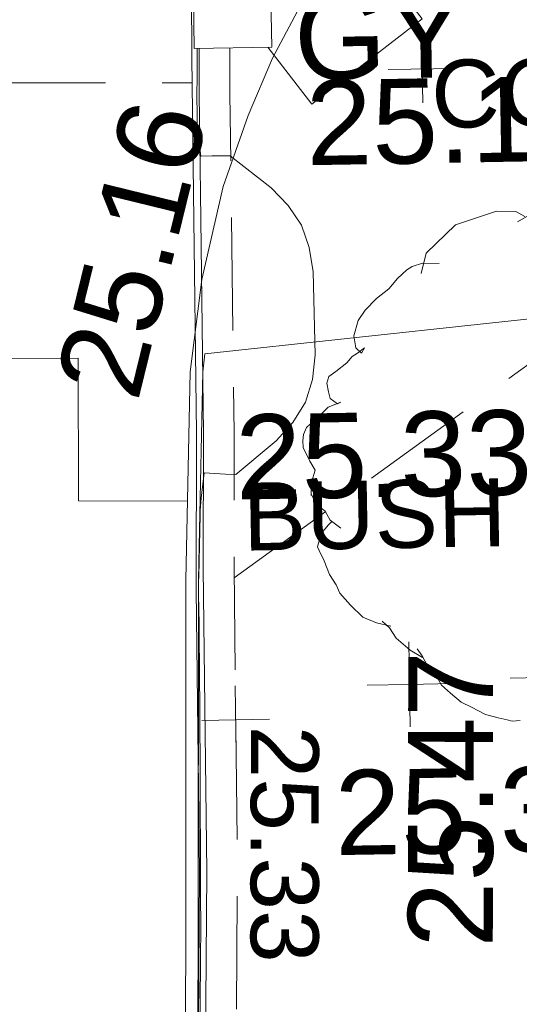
# Model space of a CAD drawing. Header units: millimetres. Extents: x -287732 to 520720, y -88450 to 287754.
# Tile 159 of 256: x -189221 to -187013, y 165279 to 169632. Entities that reach past the tile are written whole.
import ezdxf

# ---------------------------------------------------------------- set-up
doc = ezdxf.new("R2010")
doc.units = ezdxf.units.MM
doc.linetypes.add('IMPORT-DASHED _2_', pattern=[750, 500, -250])
doc.linetypes.add('IMPORT-UG_ELEC_STREET LIGHTING_QLB2 _2_', pattern=[2700, 1500, -300.0000000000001, 0, -250, 150, -300.0000000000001, 0, -200])
for name, color, linetype, lineweight in [('00_TOPO_DRIVE_WAY', 7, 'Continuous', 9), ('00_TOPO_SURFACE', 7, 'Continuous', 9), ('CHANGE_OF_SURFACE', 7, 'IMPORT-DASHED _2_', 9), ('CHANGE_OF_SURFACE_LVL', 7, 'Continuous', 9), ('Text', 7, 'Continuous', 9), ('TEXT_TXT', 7, 'Continuous', 9)]:
    doc.layers.add(name, color=color, linetype=linetype, lineweight=lineweight)
for name, color, linetype, lineweight, true_color in [('00_TOPO_FOOTPATH', 7, 'Continuous', 9, 0xa50000), ('00_TOPO_KERB_BOTTOM', 1, 'Continuous', 9, 0xff0000), ('00_TOPO_KERB_TOP', 7, 'Continuous', 9, 0xa500a5), ('00_TOPO_LEVEL_SPOT', 7, 'Continuous', 9, 0x666666), ('00_TOPO_SERV_GULLY', 7, 'Continuous', 9, 0x5252a5), ('00_UAV_BUILDING_OUTLINE', 5, 'Continuous', 9, 0x0000ff), ('00_UAV_SERV_GULLY', 7, 'Continuous', 9, 0x5252a5), ('12333-PUM-2D-U-0001-C01 - Rev2_REVIT IMPORT_dwg', 7, 'Continuous', 9, 0x767676), ('BUSH', 7, 'Continuous', 9, 0x00a500), ('BUSH_TXT', 7, 'Continuous', 9, 0x00a500), ('CONTOURS_MINOR', 7, 'Continuous', 9, 0x00a5a5), ('EAVE_LVL', 3, 'Continuous', 9, 0x00ff00), ('KERB_BOTTOM', 7, 'Continuous', 9, 0x0000a5), ('KERB_TOP', 2, 'Continuous', 9, 0xffff00), ('MANHOLES', 7, 'Continuous', 9, 0xa50000)]:
    doc.layers.add(name, color=color, linetype=linetype, lineweight=lineweight, true_color=true_color)
doc.styles.add('Arial_3', font='arial.ttf', dxfattribs={"height": 299.9999999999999})
doc.styles.add('Swis721 Lt BT_2', font='swissl.ttf', dxfattribs={"height": 375})

# ---------------------------------------------------------------- blocks, each defined once
blk = doc.blocks.new('12333-PUM-2D-U-0001-C01 - Rev2_REVIT IMPORT_dwg_MM-2077200-Site Location Plan Proposed')
at = {"layer": '00_TOPO_LEVEL_SPOT', "color": 254, "true_color": 0xcccccc, "flags": 128}
for points in [[(500.0000000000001, 0), (0, 0), (0, 500.0000000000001)], [(0, -500.0000000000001), (0, 0), (-500.0000000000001, 0)]]:
    blk.add_lwpolyline(points, dxfattribs=at)
blk = doc.blocks.new('12333-PUM-2D-U-0001-C01 - Rev2_REVIT IMPORT_dwg_MGS62954_T2_Galway_ITM_3d_Rev1-2077680-Site Location Plan Proposed')
at = {"layer": '00_TOPO_DRIVE_WAY', "color": 254, "true_color": 0xcccccc, "flags": 128}
blk.add_lwpolyline([(533716454.1220366, 725726762.175473), (533716511.9709482, 725727169.5066614), (533716614.2235907, 725727578.1907903), (533716729.650197, 725727890.1291083), (533716842.386334, 725728142.2689224), (533716993.8406304, 725728417.5773542), (533717216.1692778, 725728676.3925533), (533717461.4806519, 725728869.5360963), (533717782.8316187, 725729079.370928), (533718210.0548063, 725729314.7240603)], dxfattribs=at)
at = {"layer": '00_TOPO_FOOTPATH', "color": 254, "true_color": 0xcccccc, "flags": 128}
blk.add_lwpolyline([(533716509.2170857, 725726760.0904541), (533716520.0000001, 725726840.0000001), (533718410.0000001, 725727010), (533719548.8541701, 725727691.8659503), (533719760.9249094, 725727793.9087627), (533721255.2925904, 725727909.4001667), (533723661.0331931, 725727898.2680072), (533726387.9122619, 725727908.9516324), (533730090.0530677, 725727828.5264971), (533733093.9109142, 725727775.9759908), (533735987.417595, 725727715.5118432), (533738169.1319916, 725727629.4399927), (533742916.3907012, 725727526.6794776), (533745433.8252317, 725727502.7841978), (533746214.0887906, 725727481.2898372), (533747227.8362016, 725727453.363565), (533747724.1774735, 725727439.884792)], dxfattribs=at)
at = {"layer": '00_TOPO_KERB_BOTTOM', "color": 254, "true_color": 0xcccccc, "flags": 128}
blk.add_lwpolyline([(533716320.685392, 725721188.4929327), (533716352.9642392, 725722653.1570754), (533716389.722075, 725724203.8398095), (533716419.2760676, 725725841.3970197), (533716454.1220366, 725726762.175473)], dxfattribs=at)
at = {"layer": '00_TOPO_KERB_TOP', "color": 254, "true_color": 0xcccccc, "flags": 128}
blk.add_lwpolyline([(533716369.8900496, 725721186.5240192), (533716408.082144, 725722651.8041309), (533716444.8447729, 725724202.68908), (533716474.3917384, 725725839.8569181), (533716480.161821, 725725992.3269988), (533716509.2170857, 725726760.0904541)], dxfattribs=at)
at = {"layer": '00_TOPO_SERV_GULLY', "color": 254, "true_color": 0xcccccc}
for p, q in [((533716496.7000002, 725728190.4000002), (533716496.7000001, 725728647.6000001)), ((533716839.6000001, 725728647.6000001), (533716839.6000001, 725728190.4000002)), ((533716496.7000002, 725728190.4000002), (533716839.6000001, 725728190.4000002))]:
    blk.add_line(p, q, dxfattribs=at)
at = {"layer": '00_TOPO_SURFACE', "color": 254, "true_color": 0xcccccc, "flags": 128}
blk.add_lwpolyline([(533711790.1082934, 725729389.3276211), (533711760.0000001, 725728130.0000001), (533711760.0000001, 725726870), (533714540.0000001, 725726850), (533715960.0000001, 725726830.0000001), (533715950.0000001, 725726200.0000002), (533716432.4650761, 725726189.9066265)], dxfattribs=at)
at = {"xscale": 0.375, "yscale": 0.375, "zscale": 0.375}
blk.add_blockref('12333-PUM-2D-U-0001-C01 - Rev2_REVIT IMPORT_dwg_MM-2077200-Site Location Plan Proposed', (533717398.6893374, 725725363.2045279), dxfattribs=at)
at = {"layer": '00_TOPO_DRIVE_WAY', "color": 251, "true_color": 0x666666, "insert": (533715856.440294, 725726723.1923057), "char_height": 375, "width": 1495.902363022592, "attachment_point": 1, "rotation": 75.22869460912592, "line_spacing_factor": 1.005061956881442, "style": 'Swis721 Lt BT_2'}
blk.add_mtext('25.16', dxfattribs=at)
at = {"layer": '00_TOPO_KERB_TOP', "color": 251, "true_color": 0x666666, "insert": (533716647.0378042, 725726568.3352344), "char_height": 375, "width": 1495.902363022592, "attachment_point": 1, "line_spacing_factor": 1.005061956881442, "style": 'Swis721 Lt BT_2'}
blk.add_mtext('25.33', dxfattribs=at)
at = {"layer": '00_TOPO_LEVEL_SPOT', "insert": (533717058.8615401, 725724989.0350279), "char_height": 375, "width": 1495.902363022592, "attachment_point": 1, "line_spacing_factor": 1.005061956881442, "style": 'Swis721 Lt BT_2'}
blk.add_mtext('25.33', dxfattribs=at)
at = {"layer": '00_UAV_BUILDING_OUTLINE', "color": 251, "true_color": 0x666666, "insert": (533717371.8205012, 725724199.6624398), "char_height": 375, "width": 1495.902363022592, "attachment_point": 1, "rotation": 88.95198352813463, "line_spacing_factor": 1.005061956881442, "style": 'Swis721 Lt BT_2'}
blk.add_mtext('25.47', dxfattribs=at)
at = {"layer": '00_UAV_SERV_GULLY', "color": 251, "true_color": 0x666666, "char_height": 375, "attachment_point": 1, "line_spacing_factor": 1.005061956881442, "style": 'Swis721 Lt BT_2'}
for s, insert, width in [('GY', (533716938.9112381, 725728418.404207), 821.5590755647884), ('25.10', (533716984.9681453, 725728040.604749), 1495.902363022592)]:
    blk.add_mtext(s, dxfattribs=dict(at, insert=insert, width=width))
blk = doc.blocks.new('12333-PUM-2D-U-0001-C01 - Rev2_REVIT IMPORT_dwg_SPOT-2077713-Site Location Plan Proposed')
at = {"layer": 'Text', "color": 253, "true_color": 0xaaaaaa}
for p, q in [((0, 500.0000000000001), (0, -500.0000000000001)), ((-500.0000000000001, 0), (500.0000000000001, 0))]:
    blk.add_line(p, q, dxfattribs=at)
blk = doc.blocks.new('12333-PUM-2D-U-0001-C01 - Rev2_REVIT IMPORT_dwg_BUSHES-V236-Site Location Plan Proposed')
at = {"layer": 'BUSH', "color": 254, "true_color": 0xeaeaea, "flags": 128}
for points in [[(-35.63973144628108, 366.2941484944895), (4.895704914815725, 392.7556814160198), (60.0238983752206, 398.2036440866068), (80.29161661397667, 392.7556814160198), (93.26295624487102, 387.3077187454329), (103.8021697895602, 389.6425599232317), (137.0412275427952, 368.6289896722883), (158.1196543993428, 367.8507093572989), (171.0909941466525, 360.0679055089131), (186.4944599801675, 342.1674568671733), (217.3013916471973, 325.8235688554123), (227.0298963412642, 312.5928024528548), (231.8941486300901, 293.1357929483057), (235.9476923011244, 262.0045779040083)], [(-221.2920300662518, 283.796428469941), (-213.1849428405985, 313.3710828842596), (-169.406671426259, 354.6199429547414), (-108.6035169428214, 373.2986719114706), (-80.22871147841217, 372.5203915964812), (-67.25737184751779, 364.7375878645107)], [(-77.79658527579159, 356.954784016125), (-51.043197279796, 371.7421112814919), (-27.53264422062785, 365.5158681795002)], [(-346.1411740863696, -89.77815334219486), (-361.5446399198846, -77.32566713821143), (-368.8410185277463, -64.09490073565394), (-381.8123581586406, -53.97725582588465), (-389.1087366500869, -38.41164824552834), (-389.1087366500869, -40.74648942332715), (-388.2980279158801, -21.28947991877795), (-382.6230668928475, -3.389031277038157), (-389.9194453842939, 9.841735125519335), (-399.6479501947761, 30.07702506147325), (-399.6479501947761, 40.19466997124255), (-398.8372414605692, 49.53403444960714), (-393.9729890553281, 59.65167947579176), (-372.0838533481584, 79.10868886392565), (-361.5446399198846, 89.22633377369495), (-342.8983392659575, 96.23085719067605), (-347.7625915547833, 93.89601612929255), (-358.3018049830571, 101.6788198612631), (-360.733931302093, 111.7964647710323), (-363.1660573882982, 124.2489508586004), (-359.9232224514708, 134.3665957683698), (-349.384009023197, 141.3711191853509), (-333.1698344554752, 153.8236051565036), (-325.062747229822, 163.1629697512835), (-316.9556598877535, 167.8326519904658), (-306.4164464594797, 175.6154558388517), (-311.2806988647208, 167.8326519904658), (-319.387786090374, 175.6154558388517), (-321.8199122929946, 193.5159045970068), (-315.3342424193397, 216.0860354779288), (-304.7950289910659, 230.8733627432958), (-287.7701456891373, 247.9955310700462), (-269.1238450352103, 262.0045779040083), (-256.1525054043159, 276.7919050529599), (-242.3704570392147, 289.244391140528), (-234.2633696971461, 293.9140733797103), (-218.8599038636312, 298.5837556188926), (-194.5386420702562, 297.8054751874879)], [(225.4084788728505, 265.1176993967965), (257.0261192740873, 262.0045779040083), (290.2651770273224, 245.6606898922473), (321.0721086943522, 219.9774374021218), (338.9077007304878, 186.5113811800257), (345.3933706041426, 151.4887640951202), (343.7719531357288, 115.6878666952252), (335.6648659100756, 93.89601612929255)], [(330.8006135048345, 111.0181844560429), (361.6075451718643, 77.55212811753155), (377.8217196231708, 31.63358580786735), (387.5502244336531, -3.389031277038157), (378.6324283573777, -30.62884451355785), (364.8503799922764, -50.86413433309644), (359.1754189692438, -73.43426533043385), (350.2576228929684, -90.55643365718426)], [(354.3111665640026, -47.75101284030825), (371.3360498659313, -85.88675141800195), (369.7146323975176, -146.5926208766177), (352.689749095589, -186.2849202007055), (328.3684873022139, -218.1944156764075), (299.1829731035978, -236.8731448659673), (274.8617113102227, -249.3256308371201), (253.7832843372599, -248.5473505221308)], [(-274.7988060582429, -235.3165840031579), (-295.8772330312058, -229.8686214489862), (-316.1449512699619, -221.3075372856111), (-333.9805431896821, -203.4070885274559), (-349.384009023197, -185.5066398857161), (-354.2482614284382, -173.0541537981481), (-363.9767661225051, -157.4885462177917), (-371.2731447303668, -137.2532563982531), (-378.5695232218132, -121.6876488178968), (-381.0016494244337, -116.2396861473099), (-375.3266882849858, -96.78267664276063), (-363.9767661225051, -84.33019055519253), (-359.1125138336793, -79.66050843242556)], [(-229.399117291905, -282.0134067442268), (-247.2347093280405, -271.1174815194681), (-267.5024275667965, -253.217032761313), (-277.2309322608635, -237.6514251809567), (-287.7701456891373, -227.5337802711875)], [(246.4869058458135, -238.4297056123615), (248.1083233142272, -253.217032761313), (237.5691097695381, -273.4523225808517), (210.8157217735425, -279.678565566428)], [(-86.85531937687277, -377.3662832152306), (-98.87501213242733, -378.5201737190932), (-106.1713907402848, -376.1853325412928), (-119.1427303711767, -373.0722110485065), (-137.7890311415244, -367.6242483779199), (-158.0567493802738, -356.728323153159), (-173.4602150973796, -348.9455193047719), (-188.8636809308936, -335.7147529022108), (-201.8350205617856, -323.2622668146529), (-209.1313991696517, -310.0315004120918), (-222.1027388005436, -294.4658928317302), (-229.3991172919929, -279.678565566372), (-236.695495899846, -269.5609206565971)], [(229.4620225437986, -275.7871637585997), (228.6513138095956, -308.4749396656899), (212.4371392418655, -322.483986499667), (205.8825402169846, -326.6789298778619)]]:
    blk.add_lwpolyline(points, dxfattribs=at)
blk = doc.blocks.new('12333-PUM-2D-U-0001-C01 - Rev2_REVIT IMPORT_dwg_SPOT-V252-Site Location Plan Proposed')
at = {"layer": 'EAVE_LVL', "color": 81, "true_color": 0xaaffaa}
for p, q in [((0, 500.0000000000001), (0, -71.55036085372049)), ((-500.0000000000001, 0), (500.0000000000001, 0))]:
    blk.add_line(p, q, dxfattribs=at)
blk = doc.blocks.new('12333-PUM-2D-U-0001-C01 - Rev2_REVIT IMPORT_dwg_SPOT-2077769-Site Location Plan Proposed')
at = {"layer": 'CHANGE_OF_SURFACE_LVL', "color": 253, "true_color": 0xaaaaaa}
for p, q in [((0, 500.0000000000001), (0, -500.0000000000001)), ((-500.0000000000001, 0), (500.0000000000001, 0))]:
    blk.add_line(p, q, dxfattribs=at)
blk = doc.blocks.new('12333-PUM-2D-U-0001-C01 - Rev2_REVIT IMPORT_dwg-1620468-Site Location Plan Proposed')
at = {"layer": 'CHANGE_OF_SURFACE', "color": 253, "true_color": 0xaaaaaa}
blk.add_line((67773.93476956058, 112315.861076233), (75404.76912725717, 112184.9103304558), dxfattribs=at)
at = {"layer": 'CHANGE_OF_SURFACE', "color": 253, "true_color": 0xaaaaaa, "flags": 128}
for points in [[(75574.0120027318, 112336.0438213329), (75571.52490608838, 112132.6208743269), (75569.12245531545, 111696.5760072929), (75564.18179499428, 110633.0989279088), (75552.81523265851, 110036.3543817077), (75544.4357935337, 108694.5847147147), (75511.47238363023, 107346.3812371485), (75452.27768702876, 105679.0639472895), (75447.19180837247, 105327.2978285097)], [(75552.54877987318, 109993.688277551), (77159.62941758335, 111117.216355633), (77296.47704830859, 111183.9437130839), (78309.7519959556, 111678.0199273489), (78880.0607129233, 111972.6794308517), (79944.63698402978, 112039.2154477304), (82073.78952635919, 112058.2257383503)]]:
    blk.add_lwpolyline(points, dxfattribs=at)
at = {"layer": 'CONTOURS_MINOR', "color": 254, "true_color": 0xaae1e1, "flags": 128}
blk.add_lwpolyline([(75347.79148350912, 107349.2329353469), (75373.84534231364, 108277.4016507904), (75375.65825623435, 108347.6955718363), (75377.257638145, 108417.993864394), (75378.53672215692, 108488.2987140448), (75379.60227404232, 108558.6079353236), (75381.41306512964, 108699.2329353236), (75390.78875700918, 109451.9366284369), (75391.75645320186, 109536.9879156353), (75392.60189235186, 109622.0402861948), (75393.26394593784, 109707.0942817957), (75393.8037418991, 109792.1493612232), (75394.48826538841, 109922.0812483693), (75394.69904848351, 109942.1688157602), (75395.04971902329, 109962.2532099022), (75395.61022177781, 109982.3328437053), (75396.31061209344, 110002.409303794), (75407.22147049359, 110274.3780985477), (75408.21360028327, 110292.9535559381), (75409.53330893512, 110311.5013352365), (75411.34438605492, 110330.0075975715), (75413.48304192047, 110348.4861822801), (75427.79148335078, 110459.2329355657), (75522.81823719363, 110452.3381671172), (75567.7914835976, 110449.2329353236), (75748.80307924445, 110595.0163831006), (75823.92779155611, 110675.199698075), (75881.73664803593, 110763.5918058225), (75913.5717207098, 110864.2971020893), (75928.0909382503, 110973.2111905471), (75925.37097970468, 111339.9431339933), (75909.7602306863, 111447.5973130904), (75877.40694940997, 111547.2178639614), (75819.93987096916, 111634.7879716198), (75745.73026050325, 111714.3244508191), (75567.79148359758, 111859.2329355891), (75486.3525299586, 111859.8579353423), (75437.7914833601, 111859.2329355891), (75427.80682083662, 111954.3978127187), (75426.41039763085, 111970.2716439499), (75425.36996141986, 111986.1627873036), (75424.86350482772, 112002.0798984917), (75424.71303523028, 112018.0143226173), (75425.70815002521, 112153.3996020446), (75427.24952520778, 112188.9706975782), (75429.4551706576, 112336.0438213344)], dxfattribs=at)
at = {"layer": 'KERB_BOTTOM', "color": 9, "true_color": 0xaaaae1, "flags": 128}
blk.add_lwpolyline([(82066.52909773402, 113379.5757190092), (79853.82120835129, 113430.5749343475), (76410.55160772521, 113507.4850405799), (76167.07148286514, 113533.8072160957), (75982.81625355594, 113533.8072160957), (75815.01238385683, 113507.4850408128), (75617.59606667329, 113428.5185137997), (75495.85600441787, 113290.3270915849), (75423.47002145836, 113122.5232221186), (75413.59920543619, 112879.0430971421), (75405.37352534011, 112294.6085418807), (75402.0832530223, 111697.4241820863), (75397.14784570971, 110635.0776244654), (75383.98675771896, 109944.1205140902), (75377.40621389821, 108697.1074434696), (75344.5034942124, 107351.386213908), (75285.2785991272, 105683.2183329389), (75280.35424940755, 105331.5376988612), (75315.71361480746, 105330.336665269)], dxfattribs=at)
at = {"layer": 'KERB_TOP', "color": 51, "true_color": 0xffffaa, "flags": 128}
blk.add_lwpolyline([(75438.27413734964, 112336.0438213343), (75435.80175586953, 112133.8244453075), (75433.39647049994, 111697.2651830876), (75428.46007796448, 110634.7066973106), (75417.09558269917, 110038.0706683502), (75408.71843229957, 108696.6674606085), (75375.80353056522, 107350.4479795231), (75316.58478302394, 105682.4532545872), (75315.71361480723, 105330.3366652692)], dxfattribs=at)
at = {"layer": 'MANHOLES', "color": 9, "true_color": 0xe1aaaa, "flags": 128}
blk.add_lwpolyline([(75759.95015289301, 112565.0731956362), (76132.52362771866, 112843.2613903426), (76426.49915500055, 112449.5441657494), (75932.95836204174, 112081.0337070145), (75742.55081017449, 112336.0438213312)], dxfattribs=at)
blk.add_blockref('12333-PUM-2D-U-0001-C01 - Rev2_REVIT IMPORT_dwg_MGS62954_T2_Galway_ITM_3d_Rev1-2077680-Site Location Plan Proposed', (-533641079.6498471, -725615854.3561786))
for name, p, xscale, yscale, zscale in [('12333-PUM-2D-U-0001-C01 - Rev2_REVIT IMPORT_dwg_SPOT-2077713-Site Location Plan Proposed', (76422.82746837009, 112227.6544598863), 0.3, 0.3, 0.3), ('12333-PUM-2D-U-0001-C01 - Rev2_REVIT IMPORT_dwg_BUSHES-V236-Site Location Plan Proposed', (77066.26850902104, 110473.3628834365), 3, 3, 3), ('12333-PUM-2D-U-0001-C01 - Rev2_REVIT IMPORT_dwg_SPOT-V252-Site Location Plan Proposed', (76914.25173159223, 109528.8709639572), 0.3, 0.3, 0.3), ('12333-PUM-2D-U-0001-C01 - Rev2_REVIT IMPORT_dwg_SPOT-2077769-Site Location Plan Proposed', (75548.62551321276, 109365.4695483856), 0.3, 0.3, 0.3)]:
    blk.add_blockref(name, p, dxfattribs=dict(xscale=xscale, yscale=yscale, zscale=zscale))
at = {"layer": 'BUSH_TXT', "insert": (75595.80889856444, 110412.6362004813), "char_height": 299.9999999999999, "width": 1388.334387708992, "attachment_point": 1, "line_spacing_factor": 0.9417779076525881, "style": 'Arial_3'}
blk.add_mtext('BUSH', dxfattribs=at)
at = {"layer": 'CHANGE_OF_SURFACE_LVL', "insert": (75915.23186915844, 109333.8198796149), "char_height": 299.9999999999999, "width": 1256.112065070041, "attachment_point": 1, "rotation": 268.94676416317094, "line_spacing_factor": 0.9417779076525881, "style": 'Arial_3'}
blk.add_mtext('25.33', dxfattribs=at)
at = {"layer": 'TEXT_TXT', "insert": (76460.56316990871, 112266.1366429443), "char_height": 299.9999999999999, "width": 1469.136918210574, "attachment_point": 1, "line_spacing_factor": 0.9417779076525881, "style": 'Arial_3'}
blk.add_mtext('CONC', dxfattribs=at)

msp = doc.modelspace()

# ---------------------------------------------------------------- block references
at = {"layer": '12333-PUM-2D-U-0001-C01 - Rev2_REVIT IMPORT_dwg', "color": 254, "linetype": 'IMPORT-UG_ELEC_STREET LIGHTING_QLB2 _2_', "true_color": 0xffd4d4, "rotation": 0.9999999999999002}
msp.add_blockref('12333-PUM-2D-U-0001-C01 - Rev2_REVIT IMPORT_dwg-1620468-Site Location Plan Proposed', (-261895.0770586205, 55869.5817132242), dxfattribs=at)

doc.saveas('drawing.dxf')
